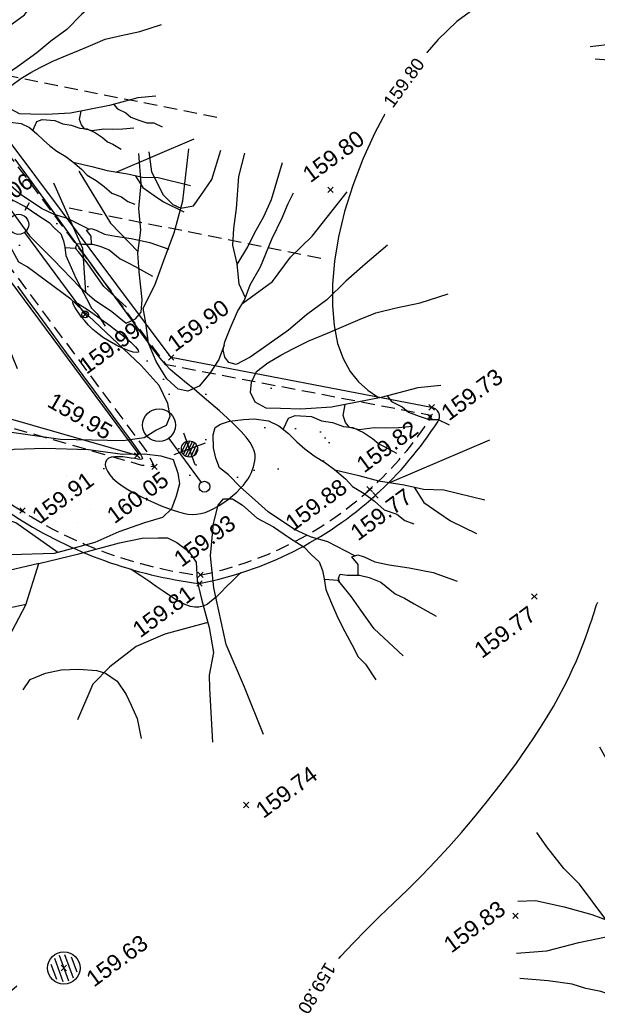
# Model space of a CAD drawing. Header units: metres. Extents: x 1575818 to 1575995, y 2263001 to 2263183.
# Tile 49 of 67: x 1575919 to 1575930, y 2263054 to 2263072. Entities that reach past the tile are written whole.
import ezdxf
from ezdxf.enums import TextEntityAlignment as Align

# ---------------------------------------------------------------- set-up
doc = ezdxf.new("R2010")
doc.units = ezdxf.units.M
doc.set_wipeout_variables(frame=1)
doc.header["$PDMODE"] = 3
doc.header["$PDSIZE"] = 0.05
doc.linetypes.add('CACHE_25', pattern=[0.375, 0.25, -0.125])
doc.layers.get('0').update_dxf_attribs({"linetype": 'CONTINUOUS'})
for name, color, linetype in [('D_CN_MAITRESSE', 34, 'CONTINUOUS'), ('D_CN_ORDINAIRE', 43, 'CONTINUOUS'), ('D_ECLAIRAGE', 220, 'CONTINUOUS'), ('D_MOB_URBAIN', 32, 'CONTINUOUS'), ('D_PEINTURE', 252, 'CACHE_25'), ('D_REGARD', 144, 'CONTINUOUS'), ('D_TROTTOIR', 7, 'CONTINUOUS'), ('T_COTATION_CN', 7, 'CONTINUOUS'), ('T_COTATION_CN Cache des textes', 7, 'CONTINUOUS'), ('TOPO_ALT', 142, 'CONTINUOUS'), ('TOPO_JIS', 7, 'CONTINUOUS'), ('V_ARBRE', 82, 'CONTINUOUS'), ('V_VEGETATION', 80, 'CONTINUOUS')]:
    doc.layers.add(name, color=color, linetype=linetype)
doc.styles.get("Standard").update_dxf_attribs({"font": 'arial.ttf'})
pattern_1 = [(348.4323474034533, (1575893.994769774, 2263027.499427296), (1.990511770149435, 2.244518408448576), [0, -1.875]), (103.4323474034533, (1575893.564482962, 2263027.450916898), (-2.178559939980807, -2.062492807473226), [0, -3.125]), (189.4323474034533, (1575893.564482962, 2263027.450916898), (1.905500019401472, -2.317125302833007), [0, -2.5]), (216.4323474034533, (1575893.821637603, 2263027.102532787), (2.749765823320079, -1.199494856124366), [0, -2.5]), (110.4323474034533, (1575892.98907147, 2263026.757085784), (-1.910966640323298, -2.312618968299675), [0, -2.5]), (322.4323474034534, (1575892.98907147, 2263026.757085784), (2.772992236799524, 1.1447768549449), [0, -2.5]), (88.43234740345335, (1575894.71021872, 2263026.951127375), (-2.638139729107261, -1.428362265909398), [0, -3.125]), (336.4323474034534, (1575893.681600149, 2263028.344663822), (2.413675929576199, 1.781619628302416), [0, -2.5]), (211.4323474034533, (1575893.681600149, 2263028.344663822), (2.634759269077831, -1.434588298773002), [0, -2.5]), (150.4323474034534, (1575893.508467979, 2263027.947769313), (-2.58668352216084, -1.519561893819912), [0, -1.25]), (284.4323474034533, (1575894.279931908, 2263026.902616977), (2.889942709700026, -0.8051280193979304), [0, -1.55])]

# ---------------------------------------------------------------- blocks, each defined once
blk = doc.blocks.new('194')
for p, q in [((0, -0.02847191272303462), (0, 0.02847191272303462)), ((0.02847191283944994, 0), (-0.02847191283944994, 0))]:
    blk.add_line(p, q)
for points in [[(-0.1461526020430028, 0.4830846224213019), (-0.1313110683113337, 0.4319720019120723), (-0.106946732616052, 0.3801494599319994), (-0.0806984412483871, 0.3212509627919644), (-0.06513269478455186, 0.2926318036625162), (-0.04396881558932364, 0.2639625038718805), (-0.02814223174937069, 0.2372883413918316), (-0.01035898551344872, 0.2388329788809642), (0.002117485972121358, 0.2457803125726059), (0.01105636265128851, 0.2654169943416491), (0.02217785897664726, 0.3113231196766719), (0.03121265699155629, 0.3416692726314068), (0.04929892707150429, 0.3770461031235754), (0.0586229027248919, 0.4125014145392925), (0.07673969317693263, 0.4512858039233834), (0.09027008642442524, 0.5000015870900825)], [(-0.07450828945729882, 0.3098697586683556), (-0.05362751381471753, 0.3813758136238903), (-0.06234656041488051, 0.5021344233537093)], [(-0.01531891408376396, 0.5064359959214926), (0.005253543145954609, 0.4056769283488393), (0.03225323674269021, 0.3437046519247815)], [(0.1072929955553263, 0.4968469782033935), (0.09997359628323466, 0.463491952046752), (0.1031740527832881, 0.4403387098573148), (0.1049468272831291, 0.4208495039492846), (0.1154644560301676, 0.39933464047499), (0.1258367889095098, 0.3887748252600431), (0.1472230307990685, 0.3849320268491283), (0.1651021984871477, 0.3971861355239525), (0.1918068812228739, 0.4164202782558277), (0.2231852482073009, 0.4581867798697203)], [(-0.4404696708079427, 0.2345605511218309), (-0.4059797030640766, 0.2232090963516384), (-0.3550066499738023, 0.190927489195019), (-0.3074519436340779, 0.1567328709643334), (-0.277307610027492, 0.1316828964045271), (-0.1996929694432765, 0.09017412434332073), (-0.1006682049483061, 0.05211815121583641), (-0.06526605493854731, 0.04451329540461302), (-0.04238316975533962, 0.04965355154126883), (-0.02268873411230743, 0.05142106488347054), (-0.01188920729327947, 0.06371477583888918), (-0.008299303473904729, 0.08481899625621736), (-0.0113984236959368, 0.1186162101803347), (-0.02875204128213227, 0.1612869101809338), (-0.1020297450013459, 0.3074666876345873), (-0.1528483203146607, 0.384206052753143), (-0.1634263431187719, 0.3966908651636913), (-0.1757284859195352, 0.472620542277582)], [(0.1152670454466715, 0.1452303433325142), (0.0986536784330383, 0.1258849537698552), (0.07537181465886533, 0.1083240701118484), (0.0521226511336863, 0.09441414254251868), (0.03093184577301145, 0.09290002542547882), (0.01664989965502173, 0.1017909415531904), (0.004443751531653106, 0.1250248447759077), (-0.002311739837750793, 0.1589202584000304), (-0.003714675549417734, 0.1925243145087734), (0.003646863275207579, 0.2262932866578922), (0.007520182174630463, 0.2510870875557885), (0.03967552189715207, 0.2809827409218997), (0.07387395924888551, 0.321570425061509), (0.1006920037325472, 0.3534612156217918), (0.1332324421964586, 0.3991754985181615), (0.1729507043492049, 0.4788131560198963)], [(0.1767934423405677, 0.2084527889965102), (0.1743488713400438, 0.2337707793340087), (0.1834120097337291, 0.2672810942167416), (0.1873507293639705, 0.299376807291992), (0.1982978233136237, 0.3258111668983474), (0.2143889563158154, 0.3558507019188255), (0.2362548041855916, 0.4055552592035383), (0.259690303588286, 0.4389728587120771)], [(0.1831099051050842, 0.2661640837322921), (0.2103775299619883, 0.2884602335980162), (0.2283046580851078, 0.3060690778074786), (0.2533208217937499, 0.3270222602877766), (0.2749468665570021, 0.3499531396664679), (0.3140364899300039, 0.4025512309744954)], [(-0.284158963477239, 0.1373763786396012), (-0.3102513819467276, 0.2240539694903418), (-0.3293206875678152, 0.2650393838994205), (-0.3465787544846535, 0.3183988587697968), (-0.3556552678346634, 0.3528168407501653)], [(0.4336183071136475, 0.210027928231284), (0.3872137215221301, 0.1926741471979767), (0.3461791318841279, 0.1769761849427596), (0.3051140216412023, 0.1578706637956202), (0.2641121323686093, 0.1458236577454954), (0.2267437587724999, 0.1317967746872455), (0.1767209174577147, 0.1181266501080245), (0.150127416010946, 0.1113057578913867), (0.1233210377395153, 0.1078946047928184), (0.1129181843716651, 0.1150468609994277), (0.1093631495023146, 0.1257890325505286), (0.1111781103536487, 0.1381870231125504), (0.1183478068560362, 0.1505370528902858), (0.1345711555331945, 0.1681611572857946), (0.156197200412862, 0.1910920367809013), (0.1740938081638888, 0.2052933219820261), (0.1920514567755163, 0.2263097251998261), (0.2187888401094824, 0.2491948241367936), (0.2529567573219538, 0.2863749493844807), (0.2816870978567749, 0.3143539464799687), (0.2996316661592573, 0.3339099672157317), (0.3138751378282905, 0.3479005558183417)], [(0.169232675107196, 0.2014359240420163), (0.2292279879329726, 0.218917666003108), (0.2720775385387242, 0.2470136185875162), (0.3185148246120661, 0.2680183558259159), (0.3999514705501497, 0.3183940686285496)], [(-0.4790834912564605, 0.1354306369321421), (-0.4193049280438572, 0.1186184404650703), (-0.3520620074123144, 0.112672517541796), (-0.2795203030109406, 0.1015773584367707), (-0.2298636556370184, 0.08509901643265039), (-0.1611113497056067, 0.05776034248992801), (-0.1098475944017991, 0.03082095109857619), (-0.07449104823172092, 0.01811463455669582), (-0.04982327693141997, 0.00550386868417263), (-0.03220037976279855, -0.007043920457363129), (-0.03242405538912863, -0.03206537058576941), (-0.03598355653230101, -0.0497686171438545), (-0.04853134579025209, -0.06739151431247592), (-0.06302254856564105, -0.08499703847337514), (-0.08253486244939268, -0.09356867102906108), (-0.1145859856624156, -0.09158153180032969), (-0.1604991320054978, -0.09117109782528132), (-0.2049851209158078, -0.09417466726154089), (-0.2758719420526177, -0.08819617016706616), (-0.3466024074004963, -0.0647269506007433), (-0.3942048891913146, -0.03587671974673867), (-0.4489304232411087, -0.01570887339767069), (-0.4966944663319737, -0.004656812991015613)], [(0.4374264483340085, -0.04418277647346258), (0.3992946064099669, -0.03478515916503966), (0.3353269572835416, -0.0291004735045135), (0.2502513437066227, -0.01568081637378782), (0.2007247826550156, -0.00111906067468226), (0.1687075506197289, 0.01158195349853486), (0.1456654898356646, 0.02079474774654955), (0.1316901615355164, 0.03674199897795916), (0.1301455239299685, 0.05452524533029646), (0.1373479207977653, 0.0705262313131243), (0.1515913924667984, 0.08451681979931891), (0.1747795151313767, 0.09161162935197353), (0.1996517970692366, 0.09650060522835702), (0.2228072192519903, 0.09994445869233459), (0.2530211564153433, 0.1033250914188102), (0.2868686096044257, 0.1047258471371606), (0.3170651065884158, 0.1061593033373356), (0.3472637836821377, 0.1078361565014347), (0.3757565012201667, 0.1092848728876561), (0.4112597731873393, 0.1053156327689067), (0.4521025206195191, 0.09959465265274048), (0.5018773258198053, 0.09736869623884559)], [(-0.2695262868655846, -0.08873135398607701), (-0.3194504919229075, -0.01686634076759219), (-0.344298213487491, 0.002791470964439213), (-0.3706338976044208, 0.01906133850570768), (-0.3935534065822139, 0.03700129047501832), (-0.4375619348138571, 0.06023163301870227), (-0.4901822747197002, 0.08428440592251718)], [(0.2017604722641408, -0.2659655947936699), (0.1665602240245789, -0.228164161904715), (0.1418928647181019, -0.2101738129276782), (0.1206635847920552, -0.1888064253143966), (0.08916007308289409, -0.145926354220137), (0.0716798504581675, -0.1136387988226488), (0.05947370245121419, -0.0904048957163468), (0.0472980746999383, -0.06376343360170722), (0.03673248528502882, -0.04760330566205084), (0.03689162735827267, -0.02983531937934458), (0.038754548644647, -0.01208259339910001), (0.04600272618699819, 0.009029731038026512), (0.05340055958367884, 0.01967380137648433), (0.06388407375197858, 0.02152723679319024), (0.07994828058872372, 0.02138335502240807), (0.1030230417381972, 0.01582151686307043), (0.1207430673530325, 0.01030763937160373), (0.1420660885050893, -0.000593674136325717), (0.1560566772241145, -0.01483714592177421), (0.166607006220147, -0.0327010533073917), (0.1752101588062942, -0.0505475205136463), (0.1840719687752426, -0.066692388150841), (0.1946375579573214, -0.08285251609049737), (0.2085954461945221, -0.1007469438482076), (0.2191610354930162, -0.116907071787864), (0.2313846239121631, -0.1381937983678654), (0.2382992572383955, -0.1543212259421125), (0.2525005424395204, -0.1722178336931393), (0.2647546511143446, -0.1900970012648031), (0.2750463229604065, -0.2096625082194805), (0.292685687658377, -0.2241820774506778), (0.3015649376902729, -0.2383797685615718), (0.3138822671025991, -0.2492004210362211)], [(0.1609056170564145, -0.02304741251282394), (0.1755916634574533, -0.007953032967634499), (0.1880049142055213, -0.008064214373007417), (0.2129788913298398, -0.01899822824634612), (0.2269847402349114, -0.03153792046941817), (0.2429682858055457, -0.04068749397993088), (0.2586779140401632, -0.05324244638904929), (0.2729751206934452, -0.06042958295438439), (0.2869657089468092, -0.07467305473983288), (0.297546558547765, -0.08912940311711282), (0.3044938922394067, -0.1016058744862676), (0.3134211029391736, -0.1104488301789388), (0.3273942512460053, -0.1266394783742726)], [(0.3685879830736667, -0.09317352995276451), (0.3455132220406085, -0.0876116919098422), (0.3244008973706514, -0.08036351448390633), (0.3066961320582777, -0.07314585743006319), (0.2816741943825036, -0.06756657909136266), (0.2676356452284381, -0.05867784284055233), (0.2640806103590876, -0.04793567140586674), (0.2641917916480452, -0.03552242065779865), (0.2736219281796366, -0.0193672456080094)], [(-0.4387546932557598, -0.2315035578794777), (-0.4063985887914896, -0.2041293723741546), (-0.3507960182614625, -0.1533647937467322), (-0.3060600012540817, -0.0952146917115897), (-0.3575126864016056, -0.08940992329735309), (-0.4086746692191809, -0.07826293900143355), (-0.451208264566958, -0.05310221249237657), (-0.4954066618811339, -0.03366502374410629)], [(0.3456715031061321, -0.03001977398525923), (0.3495762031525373, -0.04164234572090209), (0.3635667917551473, -0.05588581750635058), (0.3705141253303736, -0.06836228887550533), (0.3847633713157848, -0.08090416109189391), (0.3987844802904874, -0.09174007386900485), (0.4130969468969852, -0.09722343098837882), (0.4275163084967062, -0.1119520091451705)], [(-0.3060600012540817, -0.0952146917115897), (-0.2368888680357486, -0.1028784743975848), (-0.166002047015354, -0.1088569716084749), (-0.1271815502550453, -0.1145488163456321), (-0.1005377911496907, -0.1235330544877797), (-0.0864958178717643, -0.1290033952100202), (-0.07421730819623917, -0.1415034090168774), (-0.06007573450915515, -0.1630090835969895), (-0.05492027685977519, -0.1841914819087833), (-0.06417784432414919, -0.2142340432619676), (-0.06786547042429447, -0.246269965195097), (-0.07195237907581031, -0.2957944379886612), (-0.07937728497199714, -0.3382436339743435), (-0.09935620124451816, -0.3718345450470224), (-0.106592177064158, -0.3931491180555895), (-0.1329422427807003, -0.4807580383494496)], [(-0.04733307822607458, -0.4976479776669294), (-0.05001621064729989, -0.4112209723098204), (-0.05466897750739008, -0.3327991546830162), (-0.04138153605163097, -0.2353081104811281), (-0.02849085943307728, -0.1821153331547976), (-0.004923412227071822, -0.1326694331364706), (0.01308437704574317, -0.106054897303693), (0.02556084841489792, -0.09910756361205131), (0.03987331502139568, -0.1045909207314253), (0.05214486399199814, -0.1205229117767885), (0.0677106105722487, -0.1491420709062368), (0.08892245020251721, -0.172456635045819), (0.1081544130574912, -0.1994047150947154), (0.125715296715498, -0.2226865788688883), (0.1326321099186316, -0.2385706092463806), (0.1414939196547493, -0.2547154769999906), (0.1413500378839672, -0.2707796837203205), (0.1395198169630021, -0.284881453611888), (0.1357097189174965, -0.3026167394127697), (0.1371584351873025, -0.3311094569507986), (0.1388832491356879, -0.3559533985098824), (0.1420684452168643, -0.380810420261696), (0.1454970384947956, -0.4056696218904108), (0.148697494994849, -0.4288228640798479), (0.1558555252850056, -0.4449524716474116), (0.1634697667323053, -0.4756718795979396)], [(0.2195901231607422, -0.1176543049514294), (0.2544920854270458, -0.140104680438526), (0.2827929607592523, -0.1600749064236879), (0.3215468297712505, -0.1815992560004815), (0.3498651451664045, -0.1996223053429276), (0.3816389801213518, -0.2123211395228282), (0.4411833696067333, -0.2522903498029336)], [(-0.4766329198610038, -0.1377846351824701), (-0.4305907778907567, -0.1383176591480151), (-0.3828145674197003, -0.1477337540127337), (-0.3503736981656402, -0.1528158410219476)], [(0.2999844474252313, -0.1696232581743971), (0.4837679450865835, -0.1595204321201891)], [(0.3358474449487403, -0.1907008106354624), (0.3426147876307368, -0.2209780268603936), (0.3601604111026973, -0.2459636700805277), (0.3741030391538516, -0.2655618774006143), (0.4084618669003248, -0.3011376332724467)], [(0.1958192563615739, -0.2987018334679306), (0.2016187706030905, -0.2817864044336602), (0.1964057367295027, -0.2659176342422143), (0.2071152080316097, -0.2660135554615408), (0.2160576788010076, -0.2731527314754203), (0.2300482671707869, -0.2873962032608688), (0.2513560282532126, -0.3000012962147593), (0.2813933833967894, -0.3163358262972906), (0.2990654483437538, -0.3272044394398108), (0.3167375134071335, -0.338073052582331), (0.3500866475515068, -0.3657007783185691)], [(-0.404449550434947, -0.2874813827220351), (-0.3873556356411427, -0.2752398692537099), (-0.3591609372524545, -0.2737912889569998), (-0.332471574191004, -0.2776740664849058), (-0.3041273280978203, -0.286673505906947), (-0.2760585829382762, -0.2993146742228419), (-0.2635067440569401, -0.3084158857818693), (-0.2495907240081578, -0.3279759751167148), (-0.2427825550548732, -0.3545179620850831), (-0.2412579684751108, -0.374210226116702), (-0.2395360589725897, -0.3990061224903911), (-0.2445421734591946, -0.4332885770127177)], [(-0.07122478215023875, -0.2869775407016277), (-0.146404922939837, -0.281038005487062), (-0.1996362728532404, -0.283963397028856), (-0.252995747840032, -0.3012214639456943), (-0.2903220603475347, -0.3186228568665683), (-0.3351678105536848, -0.3665465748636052)], [(0.2205787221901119, -0.4530722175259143), (0.1899064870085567, -0.3936531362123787), (0.1797739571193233, -0.3563196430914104), (0.1727096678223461, -0.3297239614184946), (0.1641719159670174, -0.3045755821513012), (0.1605994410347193, -0.2957805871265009), (0.1392412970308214, -0.2861779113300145)], [(0.1617832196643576, -0.298694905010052), (0.1625793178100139, -0.2921470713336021), (0.1677386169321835, -0.2868381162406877), (0.1784001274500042, -0.2922887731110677), (0.1980520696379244, -0.2995238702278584), (0.2120884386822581, -0.3086560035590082), (0.228026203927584, -0.3229169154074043), (0.2436072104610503, -0.3498322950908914), (0.2559092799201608, -0.3623567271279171), (0.2684394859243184, -0.3765871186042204), (0.2965663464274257, -0.4090494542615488)]]:
    blk.add_lwpolyline(points)
blk = doc.blocks.new('TCPOINT')
at = {"color": 0, "lineweight": 9}
blk.add_point((0, 0), dxfattribs=at)
at = {"layer": 'TOPO_ALT', "lineweight": 9}
blk.add_attdef('ALT', text='', height=0.3, dxfattribs=at).set_placement((0.09999999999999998, -0.1), align=Align.TOP_LEFT)
blk = doc.blocks.new('481')
at = {"flags": 128}
for points in [[(-0.09999999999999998, 0.229128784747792), (-0.09999999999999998, -0.229128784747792)], [(0, 0.25), (0, -0.25)], [(0.09999999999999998, 0.229128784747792), (0.09999999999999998, -0.229128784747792)], [(-0.2, 0.15), (-0.2, -0.15)], [(0.2, 0.1500000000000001), (0.2, -0.1500000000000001)]]:
    blk.add_lwpolyline(points, dxfattribs=at)
blk.add_circle((0, 0), 0.3)
blk = doc.blocks.new('522')
at = {"color": 0, "linetype": 'Continuous'}
blk.add_line((0, 1.11199999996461), (0, 0.09999999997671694), dxfattribs=at)
blk.add_circle((5.300005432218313e-05, 1.415701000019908), 0.3036, dxfattribs=at)
at = {"color": 0}
blk.add_circle((0, 0), 0.1, dxfattribs=at)
blk = doc.blocks.new('300')
h = blk.add_hatch()
h.set_pattern_fill('ANSI31', color=34, scale=0.05)
h.set_pattern_definition([(45, (0, 0), (-0.1122532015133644, 0.1122532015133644), [])])
h.paths.add_polyline_path([(0.5, 0, 1), (-0.5, 0, 1)])
blk.add_circle((0, 0), 0.5)
blk = doc.blocks.new('425')
at = {"linetype": 'Continuous', "ltscale": 3}
for p, q in [((-1.164153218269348e-10, 2.357073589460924), (-1.164153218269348e-10, 2.522992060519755)), ((-0.249964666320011, 2.209699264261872), (-0.4010844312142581, 2.278195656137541)), ((0.249964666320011, 2.209699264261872), (0.4010844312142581, 2.278195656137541))]:
    blk.add_line(p, q, dxfattribs=at)
at = {"ltscale": 3}
blk.add_line((0, 1.885346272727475), (0, 0), dxfattribs=at)
at = {"linetype": 'Continuous', "ltscale": 3}
for centre, radius in [((0, 2.071401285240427), 0.1860550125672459), ((0, 0), 0.06209261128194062)]:
    blk.add_circle(centre, radius, dxfattribs=at)
blk = doc.blocks.new('zt_cache')
at = {"color": 7, "true_color": 0xffffff}
blk.add_wipeout([(0, 0), (1, 0), (1, 1), (0, 1)], dxfattribs=at)

msp = doc.modelspace()

# ---------------------------------------------------------------- hatches: boundary and pattern name
at = {"layer": 'V_VEGETATION', "ltscale": 0.5}
h = msp.add_hatch(dxfattribs=at)
h.set_pattern_fill('ALEA', color=256, scale=0.25)
h.set_pattern_definition(pattern_1)
edge = h.paths.add_edge_path(flags=16)
edge.add_line((1575935.773890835, 2263100.927735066), (1575936.432055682, 2263099.671180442))
edge = h.paths.add_edge_path(flags=16)
edge.add_line((1575937.030445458, 2263101.585899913), (1575937.688610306, 2263100.329345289))
edge = h.paths.add_edge_path(flags=16)
edge.add_line((1575937.030445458, 2263101.585899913), (1575935.773890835, 2263100.927735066))
edge = h.paths.add_edge_path(flags=16)
edge.add_line((1575937.688610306, 2263100.329345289), (1575936.432055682, 2263099.671180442))
edge = h.paths.add_edge_path(flags=16)
edge.add_arc((1575917.158902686, 2263119.886180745), 0.3000000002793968, 0, 180)
edge.add_arc((1575917.158902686, 2263119.886180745), 0.3000000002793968, 180, 360)
h.paths.add_polyline_path([(1575917.214735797, 2263118.882254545), (1575917.831907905, 2263119.337811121), (1575918.287464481, 2263118.720639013), (1575917.670292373, 2263118.265082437)], flags=16)
h.paths.add_polyline_path([(1575924.733472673, 2263115.662082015), (1575926.380872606, 2263113.185326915), (1575925.555287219, 2263112.636193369), (1575923.907887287, 2263115.112948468)], flags=16)
h.paths.add_polyline_path([(1575949.213515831, 2263079.313660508), (1575949.49231003, 2263078.898601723), (1575948.438852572, 2263078.190996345), (1575948.160058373, 2263078.606055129)], flags=16)
edge = h.paths.add_edge_path()
edge.add_line((1575915.537977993, 2263120.368826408), (1575916.051769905, 2263120.75529773))
edge.add_line((1575916.051769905, 2263120.75529773), (1575920.497971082, 2263124.100535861))
edge.add_line((1575920.497971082, 2263124.100535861), (1575927.514878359, 2263123.760672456))
edge.add_line((1575927.514878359, 2263123.760672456), (1575927.670443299, 2263123.507497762))
edge.add_line((1575927.670443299, 2263123.507497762), (1575926.945923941, 2263123.293007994))
edge.add_line((1575926.945923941, 2263123.293007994), (1575932.613129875, 2263115.433498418))
edge.add_line((1575932.613129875, 2263115.433498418), (1575937.695432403, 2263105.978413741))
edge.add_line((1575937.695432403, 2263105.978413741), (1575941.907764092, 2263098.536945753))
edge.add_line((1575941.907764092, 2263098.536945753), (1575947.973705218, 2263086.993110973))
edge.add_line((1575947.973705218, 2263086.993110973), (1575951.252494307, 2263079.277173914))
edge.add_line((1575951.252494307, 2263079.277173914), (1575952.411999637, 2263076.765852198))
edge.add_line((1575952.411999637, 2263076.765852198), (1575951.998194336, 2263076.426924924))
edge.add_line((1575951.998194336, 2263076.426924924), (1575951.094079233, 2263077.715289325))
edge.add_line((1575951.094079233, 2263077.715289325), (1575945.663383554, 2263073.90427594))
edge.add_line((1575945.663383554, 2263073.90427594), (1575940.556358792, 2263070.084693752))
edge.add_line((1575940.556358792, 2263070.084693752), (1575935.196016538, 2263065.086002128))
edge.add_line((1575935.196016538, 2263065.086002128), (1575932.623613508, 2263062.234631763))
edge.add_line((1575932.623613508, 2263062.234631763), (1575935.661139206, 2263057.559801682))
edge.add_line((1575935.661139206, 2263057.559801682), (1575937.856446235, 2263053.613681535))
edge.add_line((1575937.856446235, 2263053.613681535), (1575942.616240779, 2263045.834847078))
edge.add_line((1575942.616240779, 2263045.834847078), (1575944.132326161, 2263043.590770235))
edge.add_line((1575944.132326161, 2263043.590770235), (1575947.094194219, 2263038.376977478))
edge.add_line((1575947.094194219, 2263038.376977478), (1575949.936158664, 2263033.576204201))
edge.add_line((1575949.936158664, 2263033.576204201), (1575948.486854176, 2263033.39447187))
edge.add_line((1575948.486854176, 2263033.39447187), (1575944.912998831, 2263038.186079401))
edge.add_line((1575944.912998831, 2263038.186079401), (1575941.585399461, 2263042.682939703))
edge.add_line((1575941.585399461, 2263042.682939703), (1575939.441188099, 2263045.603524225))
edge.add_line((1575939.441188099, 2263045.603524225), (1575934.676286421, 2263052.043506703))
edge.add_line((1575934.676286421, 2263052.043506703), (1575931.280602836, 2263056.625414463))
edge.add_line((1575931.280602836, 2263056.625414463), (1575931.885620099, 2263060.629266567))
edge.add_arc((1575935.039697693, 2263060.429342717), 3.160407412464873, 147.1134802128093, 176.3731111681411, ccw=False)
edge.add_line((1575932.385753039, 2263062.145370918), (1575935.279352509, 2263065.543338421))
edge.add_line((1575935.279352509, 2263065.543338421), (1575939.676764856, 2263070.675630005))
edge.add_line((1575939.676764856, 2263070.675630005), (1575943.917660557, 2263075.644178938))
edge.add_line((1575943.917660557, 2263075.644178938), (1575946.534323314, 2263078.697345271))
edge.add_line((1575946.534323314, 2263078.697345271), (1575939.913603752, 2263087.580966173))
edge.add_line((1575939.913603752, 2263087.580966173), (1575935.68804915, 2263093.266946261))
edge.add_line((1575935.68804915, 2263093.266946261), (1575930.220804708, 2263100.591338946))
edge.add_line((1575930.220804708, 2263100.591338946), (1575926.054562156, 2263106.203568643))
edge.add_line((1575926.054562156, 2263106.203568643), (1575920.581287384, 2263113.585472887))
edge.add_line((1575920.581287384, 2263113.585472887), (1575915.537977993, 2263120.368826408))
h = msp.add_hatch(dxfattribs=at)
h.set_pattern_fill('ALEA', color=256, scale=0.25)
h.set_pattern_definition(pattern_1)
h.paths.add_polyline_path([(1575905.143232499, 2263112.556673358), (1575903.860104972, 2263111.589134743), (1575908.85234062, 2263104.863492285), (1575910.057386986, 2263103.22769935), (1575914.904307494, 2263096.737777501), (1575919.767694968, 2263090.200125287), (1575925.239768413, 2263082.868979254), (1575931.285511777, 2263074.710819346), (1575930.404959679, 2263068.398191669, 0.7214689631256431), (1575930.420972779, 2263068.398614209), (1575933.102899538, 2263070.53322023), (1575933.888929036, 2263071.249338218, 0.0827898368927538), (1575934.841945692, 2263072.442704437, 0.1607857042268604), (1575935.391262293, 2263075.301461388), (1575932.623142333, 2263075.701122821), (1575926.498851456, 2263083.909669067), (1575920.903327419, 2263091.448357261), (1575916.306697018, 2263097.59539183), (1575911.204333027, 2263104.415381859), (1575910.496792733, 2263105.38160517)])
h = msp.add_hatch(dxfattribs=at)
h.set_pattern_fill('ALEA', color=256, scale=0.25)
h.set_pattern_definition(pattern_1)
h.paths.add_polyline_path([(1575921.943948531, 2263065.709835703), (1575916.382566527, 2263073.144812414), (1575911.528827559, 2263079.667989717), (1575906.700900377, 2263086.15099864), (1575904.58926442, 2263088.970247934, -0.1169669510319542), (1575904.209361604, 2263088.508962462, -0.1329797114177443), (1575903.582062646, 2263088.255087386), (1575908.212259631, 2263082.043367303), (1575909.83919326, 2263079.870399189), (1575914.752884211, 2263073.28442642), (1575918.240780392, 2263068.603333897), (1575921.585993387, 2263064.09678938), (1575921.721542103, 2263063.824229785), (1575921.489836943, 2263063.850901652), (1575917.066261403, 2263065.123331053, 0.1033820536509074), (1575919.257016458, 2263063.013069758, 0.1104867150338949), (1575922.550680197, 2263061.817559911, 0.1357376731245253), (1575925.709933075, 2263063.408204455, 0.06647696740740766), (1575926.843843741, 2263064.749583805, 0.5093104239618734), (1575926.827059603, 2263064.776121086)])

# ---------------------------------------------------------------- linework, layer by layer
at = {"layer": 'D_CN_MAITRESSE', "elevation": 159.9999999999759, "flags": 128}
msp.add_lwpolyline([(1575919.187496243, 2263067.163841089), (1575919.378641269, 2263066.902584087), (1575919.575414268, 2263066.633821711), (1575919.777661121, 2263066.357950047), (1575919.984563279, 2263066.076219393), (1575920.192644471, 2263065.79329692), (1575920.397763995, 2263065.514704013), (1575920.59578115, 2263065.245962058), (1575920.782555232, 2263064.992592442), (1575920.953945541, 2263064.760116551), (1575921.105811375, 2263064.554055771), (1575921.234012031, 2263064.379931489), (1575921.33538933, 2263064.241639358), (1575921.41071517, 2263064.136572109), (1575921.461743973, 2263064.060496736), (1575921.490230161, 2263064.009180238), (1575921.497928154, 2263063.978389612), (1575921.486592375, 2263063.963891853), (1575921.457977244, 2263063.96145396), (1575921.413837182, 2263063.966842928), (1575921.35624391, 2263063.976212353), (1575921.288538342, 2263063.987262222), (1575921.214378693, 2263063.998079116), (1575921.137423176, 2263064.006749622), (1575921.061330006, 2263064.011360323), (1575920.989757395, 2263064.009997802), (1575920.926363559, 2263064.000748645), (1575920.87480671, 2263063.981699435), (1575920.838166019, 2263063.951508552), (1575920.817204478, 2263063.911121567), (1575920.812106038, 2263063.862055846), (1575920.823054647, 2263063.805828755), (1575920.850234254, 2263063.74395766), (1575920.893828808, 2263063.677959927), (1575920.954022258, 2263063.609352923), (1575921.030998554, 2263063.539654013), (1575921.124335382, 2263063.470254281), (1575921.23118538, 2263063.402039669), (1575921.348094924, 2263063.335769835), (1575921.471610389, 2263063.272204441), (1575921.59827815, 2263063.212103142), (1575921.724644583, 2263063.1562256), (1575921.847256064, 2263063.105331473), (1575921.962658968, 2263063.06018042), (1575922.068277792, 2263063.021501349), (1575922.165049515, 2263062.989900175), (1575922.254789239, 2263062.96595206), (1575922.339312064, 2263062.950232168), (1575922.420433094, 2263062.943315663), (1575922.499967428, 2263062.945777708), (1575922.579730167, 2263062.958193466), (1575922.661536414, 2263062.9811381), (1575922.746621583, 2263063.014811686), (1575922.833902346, 2263063.057913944), (1575922.92171569, 2263063.108769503), (1575923.008398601, 2263063.165702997), (1575923.092288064, 2263063.227039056), (1575923.171721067, 2263063.291102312), (1575923.245034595, 2263063.356217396), (1575923.310565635, 2263063.420708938), (1575923.367070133, 2263063.483230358), (1575923.41497988, 2263063.543750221), (1575923.455145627, 2263063.602565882), (1575923.488418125, 2263063.659974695), (1575923.515648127, 2263063.716274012), (1575923.537686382, 2263063.771761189), (1575923.555383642, 2263063.826733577), (1575923.569590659, 2263063.881488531), (1575923.580512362, 2263063.93657556), (1575923.585770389, 2263063.993552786), (1575923.582340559, 2263064.054230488), (1575923.567198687, 2263064.120418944), (1575923.537320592, 2263064.193928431), (1575923.48968209, 2263064.276569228), (1575923.421258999, 2263064.370151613), (1575923.329027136, 2263064.476485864), (1575923.211572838, 2263064.596338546), (1575923.073924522, 2263064.726301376), (1575922.922721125, 2263064.861922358), (1575922.764601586, 2263064.998749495), (1575922.606204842, 2263065.132330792), (1575922.45416983, 2263065.258214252), (1575922.315135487, 2263065.371947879), (1575922.195740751, 2263065.469079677), (1575922.099209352, 2263065.548768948), (1575922.015104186, 2263065.62462019), (1575921.929572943, 2263065.713849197), (1575921.82876331, 2263065.833671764), (1575921.698822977, 2263066.001303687), (1575921.525899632, 2263066.233960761), (1575921.296140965, 2263066.548858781), (1575920.995694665, 2263066.963213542), (1575920.615929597, 2263067.487301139), (1575920.169099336, 2263068.103638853), (1575919.672678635, 2263068.787804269), (1575919.144142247, 2263069.515374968)], dxfattribs=at)
msp.add_lwpolyline([(1575920.604814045, 2263066.650075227), (1575920.743092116, 2263066.551267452), (1575920.889174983, 2263066.44367823), (1575921.034027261, 2263066.333308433), (1575921.168613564, 2263066.226158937), (1575921.283898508, 2263066.128230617), (1575921.370846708, 2263066.045524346), (1575921.420422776, 2263065.984041), (1575921.426312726, 2263065.94829024), (1575921.393088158, 2263065.936816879), (1575921.328042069, 2263065.946674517), (1575921.238467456, 2263065.974916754), (1575921.131657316, 2263066.01859719), (1575921.014904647, 2263066.074769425), (1575920.895502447, 2263066.140487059), (1575920.780743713, 2263066.212803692), (1575920.676636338, 2263066.28897762), (1575920.584047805, 2263066.367085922), (1575920.502560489, 2263066.445410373), (1575920.43175677, 2263066.522232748), (1575920.371219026, 2263066.595834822), (1575920.320529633, 2263066.664498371), (1575920.27927097, 2263066.726505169), (1575920.247025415, 2263066.780136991), (1575920.223804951, 2263066.823739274), (1575920.211339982, 2263066.855912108), (1575920.21179052, 2263066.875319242), (1575920.227316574, 2263066.880624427), (1575920.260078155, 2263066.870491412), (1575920.312235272, 2263066.843583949), (1575920.385947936, 2263066.798565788), (1575920.483376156, 2263066.734100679), (1575920.604814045, 2263066.650075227)], close=True, dxfattribs=at)
at = {"layer": 'D_CN_ORDINAIRE', "elevation": 159.7999999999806, "flags": 128}
for points in [[(1575927.678702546, 2263072.331189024), (1575927.317411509, 2263072.061676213), (1575926.970728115, 2263071.731760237), (1575926.642077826, 2263071.351163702), (1575926.334886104, 2263070.929609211), (1575926.052578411, 2263070.476819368), (1575925.79858021, 2263070.002516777), (1575925.576316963, 2263069.516424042), (1575925.389214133, 2263069.028263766), (1575925.23999706, 2263068.546997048), (1575925.128590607, 2263068.078538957), (1575925.054219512, 2263067.628043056), (1575925.016108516, 2263067.200662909), (1575925.013482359, 2263066.801552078), (1575925.045565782, 2263066.435864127), (1575925.111583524, 2263066.108752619), (1575925.210760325, 2263065.825371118), (1575925.341148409, 2263065.589141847), (1575925.496109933, 2263065.396561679), (1575925.667834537, 2263065.242396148), (1575925.848511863, 2263065.121410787), (1575925.865550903, 2263065.112691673)], [(1575923.317615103, 2263061.860985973), (1575923.277710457, 2263061.82522736), (1575923.158330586, 2263061.710076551), (1575923.050875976, 2263061.601715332), (1575922.953365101, 2263061.502645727), (1575922.863816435, 2263061.415369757), (1575922.780248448, 2263061.342389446), (1575922.700679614, 2263061.286206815), (1575922.623191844, 2263061.248736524), (1575922.546120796, 2263061.229543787), (1575922.467865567, 2263061.22760645), (1575922.386825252, 2263061.241902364), (1575922.301398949, 2263061.271409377), (1575922.209985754, 2263061.315105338), (1575922.110984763, 2263061.371968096), (1575922.002795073, 2263061.4409755), (1575921.884167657, 2263061.520935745), (1575921.755261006, 2263061.609978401), (1575921.616585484, 2263061.706063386), (1575921.468651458, 2263061.807150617), (1575921.311969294, 2263061.911200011), (1575921.282125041, 2263061.930195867)], [(1575924.514968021, 2263053.788850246), (1575924.643159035, 2263054.034916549), (1575924.792239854, 2263054.281786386), (1575924.969336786, 2263054.527014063), (1575925.172152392, 2263054.770930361), (1575925.396033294, 2263055.014560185), (1575925.636326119, 2263055.258928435), (1575925.888377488, 2263055.505060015), (1575926.147534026, 2263055.753979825), (1575926.409142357, 2263056.00671277), (1575926.668549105, 2263056.26428375), (1575926.921710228, 2263056.527174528), (1575927.167019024, 2263056.793694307), (1575927.403478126, 2263057.061609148), (1575927.630090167, 2263057.328685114), (1575927.845857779, 2263057.592688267), (1575928.049783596, 2263057.85138467), (1575928.240870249, 2263058.102540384), (1575928.418120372, 2263058.343921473), (1575928.580856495, 2263058.57380501), (1575928.729680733, 2263058.792512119), (1575928.8655151, 2263059.000874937), (1575928.98928161, 2263059.199725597), (1575929.101902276, 2263059.389896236), (1575929.204299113, 2263059.57221899), (1575929.297394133, 2263059.747525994), (1575929.38210935, 2263059.916649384), (1575929.459255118, 2263060.080116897), (1575929.529195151, 2263060.237238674), (1575929.592181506, 2263060.387020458), (1575929.648466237, 2263060.528467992), (1575929.698301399, 2263060.660587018), (1575929.741939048, 2263060.782383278), (1575929.779631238, 2263060.892862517), (1575929.811630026, 2263060.991030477), (1575929.838427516, 2263061.076362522), (1575929.861476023, 2263061.150212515), (1575929.882467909, 2263061.214403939), (1575929.903095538, 2263061.270760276), (1575929.925051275, 2263061.321105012)]]:
    msp.add_lwpolyline(points, dxfattribs=at)
at = {"layer": 'D_PEINTURE'}
for points in [[(1575922.876761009, 2263070.286826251), (1575918.119068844, 2263071.23438717)], [(1575924.800168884, 2263067.681060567), (1575920.04247672, 2263068.628621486)]]:
    msp.add_lwpolyline(points, dxfattribs=at)
at = {"layer": 'D_TROTTOIR', "flags": 128}
msp.add_lwpolyline([(1575908.092089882, 2263081.95359394), (1575909.719043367, 2263079.780599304), (1575914.632658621, 2263073.194727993), (1575918.120417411, 2263068.513819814), (1575921.41604766, 2263064.074071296), (1575921.399903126, 2263064.032787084), (1575917.085553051, 2263065.271629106, 0.7591475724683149), (1575916.925531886, 2263065.022434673, 0.09575573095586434), (1575919.176290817, 2263062.8866444, 0.1112463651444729), (1575922.555860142, 2263061.665690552, 0.1366604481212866), (1575925.810661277, 2263063.297056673, 0.06592730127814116), (1575926.962192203, 2263064.656259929, 0.5655760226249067), (1575926.850602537, 2263064.924336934), (1575922.029233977, 2263065.846245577), (1575916.502794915, 2263073.234507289), (1575911.649168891, 2263079.757532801), (1575906.821081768, 2263086.240756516), (1575904.653963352, 2263089.134080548, 0.2492925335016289), (1575904.547074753, 2263089.158636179, 0.3320217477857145), (1575904.46064338, 2263089.048830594, -0.1200458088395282), (1575904.118706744, 2263088.628468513, -0.1308747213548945), (1575903.573483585, 2263088.405180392, 0.2717182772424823), (1575903.435386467, 2263088.328100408, 0.1682620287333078), (1575903.415300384, 2263088.227821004)], format="xyb", close=True, dxfattribs=at)
at = {"layer": 'D_TROTTOIR', "linetype": 'CACHE_25', "flags": 128}
msp.add_lwpolyline([(1575908.212259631, 2263082.043367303), (1575909.83919326, 2263079.870399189), (1575914.752884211, 2263073.284426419), (1575918.240780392, 2263068.603333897), (1575921.585993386, 2263064.096789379), (1575921.721542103, 2263063.824229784), (1575921.489836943, 2263063.850901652), (1575917.066261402, 2263065.123331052, 0.1033820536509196), (1575919.257016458, 2263063.013069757, 0.1104867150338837), (1575922.550680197, 2263061.817559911, 0.1357376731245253), (1575925.709933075, 2263063.408204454, 0.0661974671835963), (1575926.8398612, 2263064.74336468, 0.6364149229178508), (1575926.827059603, 2263064.776121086), (1575921.943948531, 2263065.709835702), (1575916.382566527, 2263073.144812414), (1575911.528827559, 2263079.667989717), (1575906.700900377, 2263086.15099864), (1575904.58926442, 2263088.970247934, -0.1169669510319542), (1575904.209361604, 2263088.508962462, -0.1329797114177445), (1575903.582062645, 2263088.255087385)], format="xyb", close=True, dxfattribs=at)

# ---------------------------------------------------------------- block references
at = {"layer": 'D_ECLAIRAGE', "rotation": 36.43234740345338}
msp.add_blockref('425', (1575920.43979731, 2263066.643765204), dxfattribs=at)
at = {"layer": 'D_MOB_URBAIN', "rotation": 36.43234740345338}
msp.add_blockref('522', (1575922.647351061, 2263063.456211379), dxfattribs=at)
at = {"layer": 'D_REGARD', "rotation": 19.97561936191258}
msp.add_blockref('481', (1575920.045006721, 2263054.55170587), dxfattribs=at)
at = {"layer": 'TOPO_JIS'}
ref = msp.add_blockref('TCPOINT', (1575924.977631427, 2263068.946609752), dxfattribs=dict(at, rotation=36.43234740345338))
ref.add_attrib('ALT', '159.80', dxfattribs={"layer": 'TOPO_ALT', "height": 0.3, "rotation": 36.43234739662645}).set_placement((1575924.427265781, 2263069.308719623), align=Align.TOP_LEFT)
ref = msp.add_blockref('TCPOINT', (1575918.448597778, 2263068.351993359), dxfattribs=dict(at, rotation=36.43234740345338))
ref.add_attrib('ALT', '160.06', dxfattribs={"layer": 'TOPO_ALT', "height": 0.3, "rotation": 36.43234739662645}).set_placement((1575918.29903297, 2263068.521960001), align=Align.TOP_LEFT)
ref = msp.add_blockref('TCPOINT', (1575922.029233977, 2263065.846245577), dxfattribs=dict(at, rotation=36.43234740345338))
ref.add_attrib('ALT', '159.90', dxfattribs={"layer": 'TOPO_ALT', "height": 0.3, "rotation": 36.43234739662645}).set_placement((1575921.925578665, 2263066.179589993), align=Align.TOP_LEFT)
ref = msp.add_blockref('TCPOINT', (1575920.43979731, 2263066.643765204), dxfattribs=dict(at, rotation=36.43234740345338))
ref.add_attrib('ALT', '159.99', dxfattribs={"layer": 'TOPO_ALT', "height": 0.3, "rotation": 36.43234739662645}).set_placement((1575920.286386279, 2263065.765748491), align=Align.TOP_LEFT)
ref = msp.add_blockref('TCPOINT', (1575926.850602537, 2263064.924336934), dxfattribs=dict(at, rotation=36.43234740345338))
ref.add_attrib('ALT', '159.73', dxfattribs={"layer": 'TOPO_ALT', "height": 0.3, "rotation": 36.43234739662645}).set_placement((1575926.990445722, 2263064.90326839), align=Align.TOP_LEFT)
ref = msp.add_blockref('TCPOINT', (1575921.399903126, 2263064.032787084), dxfattribs=dict(at, rotation=329.99652))
ref.add_attrib('ALT', '159.95', dxfattribs={"layer": 'TOPO_ALT', "height": 0.2999999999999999, "rotation": 329.9965199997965}).set_placement((1575919.866861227, 2263065.213351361), align=Align.TOP_LEFT)
ref = msp.add_blockref('TCPOINT', (1575926.818453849, 2263064.751401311), dxfattribs=dict(at, rotation=36.43234740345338))
ref.add_attrib('ALT', '159.82', dxfattribs={"layer": 'TOPO_ALT', "height": 0.3, "rotation": 36.43234739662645}).set_placement((1575925.422754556, 2263063.941102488), align=Align.TOP_LEFT)
ref = msp.add_blockref('TCPOINT', (1575921.721542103, 2263063.824229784), dxfattribs=dict(at, rotation=36.43234740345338))
ref.add_attrib('ALT', '160.05', dxfattribs={"layer": 'TOPO_ALT', "height": 0.3, "rotation": 36.43234739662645}).set_placement((1575920.804774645, 2263063.00022379), align=Align.TOP_LEFT)
ref = msp.add_blockref('TCPOINT', (1575919.28127857, 2263063.014710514), dxfattribs=dict(at, rotation=36.43234740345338))
ref.add_attrib('ALT', '159.91', dxfattribs={"layer": 'TOPO_ALT', "height": 0.3, "rotation": 36.43234739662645}).set_placement((1575919.421121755, 2263062.993641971), align=Align.TOP_LEFT)
ref = msp.add_blockref('TCPOINT', (1575925.703217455, 2263063.412288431), dxfattribs=dict(at, rotation=36.43234740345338))
ref.add_attrib('ALT', '159.88', dxfattribs={"layer": 'TOPO_ALT', "height": 0.3, "rotation": 36.43234739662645}).set_placement((1575924.107096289, 2263062.862618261), align=Align.TOP_LEFT)
ref = msp.add_blockref('TCPOINT', (1575925.810661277, 2263063.297056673), dxfattribs=dict(at, rotation=36.43234740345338))
ref.add_attrib('ALT', '159.77', dxfattribs={"layer": 'TOPO_ALT', "height": 0.3, "rotation": 36.43234739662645}).set_placement((1575925.3105311, 2263062.684002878), align=Align.TOP_LEFT)
ref = msp.add_blockref('TCPOINT', (1575922.57317494, 2263061.824041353), dxfattribs=dict(at, rotation=36.43234740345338))
ref.add_attrib('ALT', '159.93', dxfattribs={"layer": 'TOPO_ALT', "height": 0.3, "rotation": 36.43234739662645}).set_placement((1575922.045020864, 2263062.196152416), align=Align.TOP_LEFT)
ref = msp.add_blockref('TCPOINT', (1575922.555860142, 2263061.665690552), dxfattribs=dict(at, rotation=36.43234740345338))
ref.add_attrib('ALT', '159.81', dxfattribs={"layer": 'TOPO_ALT', "height": 0.3, "rotation": 36.43234739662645}).set_placement((1575921.279988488, 2263060.889509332), align=Align.TOP_LEFT)
ref = msp.add_blockref('TCPOINT', (1575928.749667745, 2263061.425536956), dxfattribs=dict(at, rotation=36.43234740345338))
ref.add_attrib('ALT', '159.77', dxfattribs={"layer": 'TOPO_ALT', "height": 0.3, "rotation": 36.43234739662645}).set_placement((1575927.601119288, 2263060.50814938), align=Align.TOP_LEFT)
ref = msp.add_blockref('TCPOINT', (1575923.418947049, 2263057.568259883), dxfattribs=dict(at, rotation=36.43234740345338))
ref.add_attrib('ALT', '159.74', dxfattribs={"layer": 'TOPO_ALT', "height": 0.3, "rotation": 36.43234739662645}).set_placement((1575923.558790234, 2263057.54719134), align=Align.TOP_LEFT)
ref = msp.add_blockref('TCPOINT', (1575928.403029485, 2263055.518488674), dxfattribs=dict(at, rotation=36.43234740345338))
ref.add_attrib('ALT', '159.83', dxfattribs={"layer": 'TOPO_ALT', "height": 0.3, "rotation": 36.43234739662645}).set_placement((1575927.036504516, 2263055.058535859), align=Align.TOP_LEFT)
ref = msp.add_blockref('TCPOINT', (1575920.045006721, 2263054.55170587), dxfattribs=dict(at, rotation=36.43234740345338))
ref.add_attrib('ALT', '159.63', dxfattribs={"layer": 'TOPO_ALT', "height": 0.3, "rotation": 36.43234739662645}).set_placement((1575920.423737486, 2263054.428604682), align=Align.TOP_LEFT)
at = {"layer": 'V_ARBRE', "rotation": 19.97561936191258}
for name, p, xscale, yscale in [('194', (1575913.922724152, 2263075.341805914), 9.314, 9.314), ('194', (1575933.735360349, 2263073.069949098), 8.494, 8.494), ('194', (1575918.115525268, 2263069.763994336), 8.527, 8.527), ('194', (1575922.369553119, 2263064.153838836), 10.913, 10.913), ('300', (1575922.369553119, 2263064.153838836), 0.3, 0.3), ('194', (1575932.918630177, 2263055.156689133), 9.060000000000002, 9.060000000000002), ('194', (1575914.476140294, 2263049.381789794), 13.992, 13.992)]:
    msp.add_blockref(name, p, dxfattribs=dict(at, xscale=xscale, yscale=yscale))

# ---------------------------------------------------------------- next in the draw order: block references
at = {"layer": 'T_COTATION_CN Cache des textes', "color": 7, "true_color": 0xffffff}
for p, xscale, yscale, rotation in [((1575926.199565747, 2263070.193605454), 1.372933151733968, 0.6450750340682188, 53.91873), ((1575924.8008111, 2263054.922926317), 1.372933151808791, 0.6450750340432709, 238.8728811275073)]:
    msp.add_blockref('zt_cache', p, dxfattribs=dict(at, xscale=xscale, yscale=yscale, rotation=rotation))

# ---------------------------------------------------------------- next in the draw order: texts
at = {"layer": 'T_COTATION_CN', "color": 43}
for height, rotation, oblique, p in [(0.2399999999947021, 53.91873, 359.9999999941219, (1575926.335896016, 2263070.930995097, 159.7999999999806)), (0.2400000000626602, 238.8728811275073, 359.9999999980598, (1575924.728670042, 2263054.176518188, 159.7999999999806))]:
    msp.add_text('159.80', height=height, rotation=rotation, dxfattribs=dict(at, oblique=oblique)).set_placement(p, align=Align.MIDDLE_CENTER)

doc.saveas('drawing.dxf')
